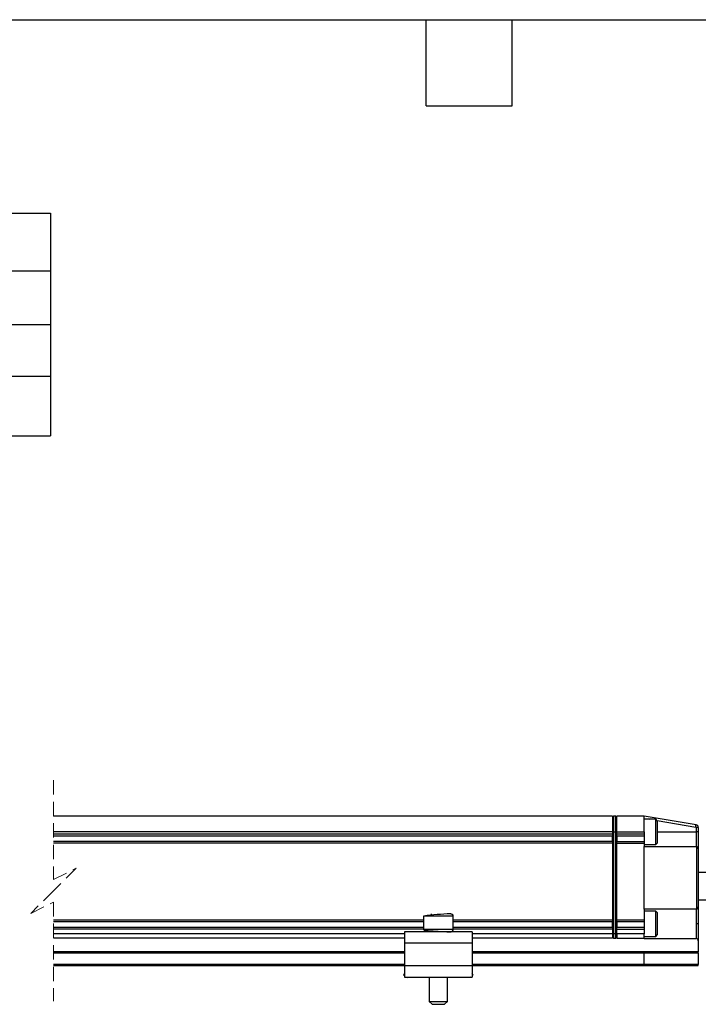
# Model space of a CAD drawing. Header units: millimetres. Extents: x 16 to 683, y 16 to 524.
# Tile 5 of 7: x 250 to 400, y 306 to 524. Entities that reach past the tile are written whole.
import ezdxf

# ---------------------------------------------------------------- set-up
doc = ezdxf.new("R2010")
doc.units = ezdxf.units.MM
doc.header["$LTSCALE"] = 2.5
doc.linetypes.add('HIDDEN', pattern=[1.905, 1.27, -0.635])
doc.layers.add('DIMENSIONS', color=140, linetype='Continuous', lineweight=25)
doc.layers.add('TEXT', color=140, linetype='Continuous', lineweight=25)
doc.styles.add('SLDTEXTSTYLE0', font='TXT', dxfattribs={"width": 0.7})

# ---------------------------------------------------------------- blocks, each defined once
blk = doc.blocks.new('SW_TABLEANNOTATION_0')
at = {"layer": 'DIMENSIONS', "color": 0}
for p, q in [((0, 0), (0, -12.74)), ((0, 0), (136.89, 0)), ((136.89, 0), (136.89, -12.74)), ((136.89, 0), (206.81, 0)), ((206.81, 0), (206.81, -12.74)), ((0, -12.74), (0, -24.64)), ((0, -12.74), (136.89, -12.74)), ((136.89, -12.74), (136.89, -24.64)), ((136.89, -12.74), (206.81, -12.74)), ((206.81, -12.74), (206.81, -24.64)), ((0, -24.64), (0, -36.01)), ((0, -24.64), (136.89, -24.64)), ((136.89, -24.64), (136.89, -36.01)), ((136.89, -24.64), (206.81, -24.64)), ((206.81, -24.64), (206.81, -36.01)), ((0, -36.01), (0, -49.21)), ((0, -36.01), (136.89, -36.01)), ((136.89, -36.01), (136.89, -49.21)), ((136.89, -36.01), (206.81, -36.01)), ((206.81, -36.01), (206.81, -49.21)), ((0, -49.21), (136.89, -49.21)), ((136.89, -49.21), (206.81, -49.21))]:
    blk.add_line(p, q, dxfattribs=at)
at = {"layer": 'DIMENSIONS', "color": 0, "attachment_point": 1, "style": 'SLDTEXTSTYLE0'}
for s, insert, char_height in [('SLPC [MM]', (49.09, -3.74), 5.292), ('300', (165.12, -3.74), 5.292), ('US [ USEFUL STROKE ]', (27, -16.06), 5.2917), ('300', (165.12, -16.06), 5.292), ('MS [ MECHANICAL STROKE ]', (16.7, -27.69), 5.2917), ('304', (165.12, -27.69), 5.292), ('L [ TOTAL LENGTH ]', (32.42, -39.98), 5.2917), ('439', (165.12, -39.98), 5.292)]:
    blk.add_mtext(s, dxfattribs=dict(at, insert=insert, char_height=char_height))

msp = doc.modelspace()

# ---------------------------------------------------------------- linework, layer by layer
at = {"color": 7, "linetype": 'HIDDEN', "lineweight": 18}
for p, q in [((257.31, 355.782), (257.31, 333.845)), ((257.31, 333.845), (262.31, 336.345)), ((262.31, 336.345), (257.31, 331.345)), ((257.31, 331.345), (252.31, 326.345)), ((252.31, 326.345), (257.31, 328.845)), ((257.31, 328.845), (257.31, 306.907))]:
    msp.add_line(p, q, dxfattribs=at)
for p, q in [((380.912, 347.845), (257.31, 347.845)), ((380.912, 347.845), (380.912, 344.345)), ((381.166, 347.845), (380.912, 347.591)), ((381.166, 347.845), (381.166, 344.345)), ((381.658, 347.845), (381.166, 347.845)), ((381.658, 344.345), (381.658, 347.845)), ((381.658, 347.845), (381.912, 347.591)), ((381.912, 344.345), (381.912, 347.845)), ((387.912, 347.845), (381.912, 347.845)), ((387.912, 344.345), (387.912, 347.845)), ((399.411, 345.928), (387.912, 347.845)), ((387.912, 347.338), (389.071, 347.145)), ((390.512, 347.145), (387.912, 347.145)), ((390.912, 346.745), (390.512, 347.145)), ((390.512, 342.691), (390.512, 347.145)), ((390.8, 346.856), (399.329, 345.435)), ((390.912, 342.928), (390.912, 346.745)), ((380.912, 344.345), (257.31, 344.345)), ((380.912, 344.345), (380.912, 343.845)), ((381.166, 344.345), (380.912, 344.345)), ((381.166, 344.345), (381.166, 321.845)), ((381.166, 344.345), (381.658, 344.345)), ((381.658, 344.345), (381.912, 344.345)), ((381.658, 321.845), (381.658, 344.345)), ((381.912, 344.345), (387.912, 344.345)), ((381.912, 343.845), (381.912, 344.345)), ((387.912, 344.345), (387.912, 343.845)), ((390.912, 344.345), (399.412, 344.345)), ((399.412, 345.336), (399.412, 344.345)), ((399.912, 345.336), (399.412, 345.336)), ((399.412, 344.345), (399.412, 341.145)), ((399.912, 344.345), (399.412, 344.345)), ((399.912, 345.336), (399.912, 344.345)), ((399.912, 344.345), (399.912, 340.645)), ((380.912, 343.845), (257.31, 343.845)), ((380.912, 343.445), (257.31, 343.445)), ((380.912, 342.245), (257.31, 342.245)), ((380.912, 341.845), (257.31, 341.845)), ((380.912, 343.845), (380.912, 343.506)), ((380.912, 342.183), (380.912, 343.506)), ((380.912, 342.183), (380.912, 341.845)), ((380.912, 341.845), (380.912, 324.845)), ((387.912, 343.845), (381.912, 343.845)), ((381.912, 343.506), (381.912, 343.845)), ((381.912, 343.506), (381.912, 342.183)), ((387.912, 343.445), (381.912, 343.445)), ((381.912, 342.245), (387.912, 342.245)), ((381.912, 341.845), (381.912, 342.183)), ((381.912, 324.845), (381.912, 341.845)), ((381.912, 341.845), (387.912, 341.845)), ((387.912, 343.845), (387.912, 343.445)), ((387.912, 343.445), (387.912, 342.245)), ((387.912, 342.245), (387.912, 341.845)), ((387.912, 341.845), (387.912, 341.145)), ((390.512, 341.545), (390.512, 342.691)), ((390.512, 341.545), (390.912, 341.945)), ((390.912, 341.945), (390.912, 342.928)), ((387.912, 341.545), (390.512, 341.545)), ((387.912, 327.284), (387.912, 341.145)), ((387.912, 341.145), (399.412, 341.145)), ((399.474, 341.141), (399.474, 327.287)), ((399.912, 340.645), (399.912, 327.784)), ((452.175, 335.345), (399.912, 335.345)), ((399.912, 329.345), (452.175, 329.345)), ((387.912, 327.284), (387.912, 324.845)), ((399.412, 327.284), (387.912, 327.284)), ((390.512, 326.845), (387.912, 326.845)), ((390.912, 326.445), (390.512, 326.845)), ((390.512, 322.643), (390.512, 326.845)), ((399.412, 327.284), (399.412, 324.045)), ((399.912, 327.784), (399.912, 324.045)), ((339.162, 324.845), (257.31, 324.845)), ((339.162, 324.445), (257.31, 324.445)), ((339.162, 325.745), (339.162, 322.745)), ((345.654, 325.745), (339.162, 325.745)), ((340.912, 326.016), (340.909, 326.245)), ((345.662, 325.745), (345.654, 325.745)), ((345.662, 322.745), (345.662, 325.745)), ((380.912, 324.845), (345.662, 324.845)), ((380.912, 324.445), (345.662, 324.445)), ((380.912, 324.845), (380.912, 324.506)), ((380.912, 323.183), (380.912, 324.506)), ((387.912, 324.845), (381.912, 324.845)), ((381.912, 324.506), (381.912, 324.845)), ((381.912, 324.506), (381.912, 323.183)), ((387.912, 324.445), (381.912, 324.445)), ((387.912, 324.845), (387.912, 324.445)), ((387.912, 324.445), (387.912, 323.245)), ((390.912, 322.843), (390.912, 326.445)), ((339.162, 323.245), (257.31, 323.245)), ((339.162, 322.845), (257.31, 322.845)), ((334.912, 322.245), (334.912, 319.745)), ((349.912, 322.245), (334.912, 322.245)), ((345.654, 322.745), (339.162, 322.745)), ((345.662, 322.745), (345.654, 322.745)), ((380.912, 323.245), (345.662, 323.245)), ((380.912, 322.845), (345.662, 322.845)), ((349.912, 322.245), (349.912, 319.745)), ((380.912, 323.183), (380.912, 322.845)), ((380.912, 322.845), (380.912, 321.845)), ((387.912, 323.245), (381.912, 323.245)), ((381.912, 322.845), (381.912, 323.183)), ((381.912, 322.845), (387.912, 322.845)), ((381.912, 321.845), (381.912, 322.845)), ((387.912, 323.245), (387.912, 322.845)), ((387.912, 322.845), (387.912, 321.845)), ((390.512, 321.245), (390.512, 322.643)), ((390.912, 321.645), (390.912, 322.843)), ((399.912, 324.045), (399.412, 324.045)), ((399.412, 324.045), (399.412, 320.806)), ((399.912, 324.045), (399.912, 320.306)), ((334.912, 321.845), (257.31, 321.845)), ((334.912, 320.845), (257.31, 320.845)), ((380.912, 321.845), (349.912, 321.845)), ((380.912, 320.845), (349.912, 320.845)), ((381.166, 321.845), (380.912, 321.845)), ((380.912, 321.845), (380.912, 320.845)), ((381.166, 320.845), (380.912, 321.099)), ((381.658, 321.845), (381.166, 321.845)), ((381.166, 321.845), (381.166, 320.845)), ((381.166, 320.845), (381.658, 320.845)), ((381.658, 321.845), (381.912, 321.845)), ((381.658, 320.845), (381.658, 321.845)), ((381.658, 320.845), (381.912, 321.099)), ((381.912, 321.845), (381.912, 320.845)), ((387.912, 321.845), (381.912, 321.845)), ((381.912, 320.845), (387.912, 320.845)), ((387.912, 320.845), (387.912, 321.845)), ((387.912, 321.245), (390.512, 321.245)), ((387.912, 320.845), (387.912, 320.806)), ((387.912, 320.806), (399.412, 320.806)), ((390.512, 321.245), (390.912, 321.645)), ((399.912, 320.306), (399.912, 317.845)), ((334.912, 317.845), (257.31, 317.845)), ((349.912, 319.745), (334.912, 319.745)), ((334.912, 319.745), (334.912, 314.745)), ((349.912, 319.745), (349.912, 314.745)), ((387.9, 317.845), (349.912, 317.845)), ((399.912, 317.845), (387.9, 317.845)), ((399.912, 317.645), (399.912, 317.845)), ((257.31, 317.645), (334.912, 317.645)), ((349.912, 317.645), (387.912, 317.645)), ((387.912, 315.045), (387.912, 317.645)), ((387.912, 317.645), (399.912, 317.645)), ((399.912, 317.645), (399.912, 315.045)), ((334.912, 315.045), (257.31, 315.045)), ((257.31, 314.845), (334.912, 314.845)), ((349.912, 314.745), (334.912, 314.745)), ((334.912, 314.745), (334.912, 312.245)), ((387.912, 315.045), (349.912, 315.045)), ((349.912, 314.845), (387.9, 314.845)), ((349.912, 314.745), (349.912, 312.245)), ((387.9, 314.845), (399.912, 314.845)), ((399.912, 315.045), (387.912, 315.045)), ((399.912, 314.845), (399.912, 315.045)), ((334.912, 313.065), (334.699, 312.787)), ((334.699, 312.787), (334.912, 312.623)), ((334.912, 312.245), (349.912, 312.245)), ((335.404, 312.245), (335.491, 312.178)), ((335.491, 312.178), (335.543, 312.245)), ((340.412, 312.245), (340.412, 306.845)), ((344.412, 306.845), (344.412, 312.245)), ((349.281, 312.245), (349.333, 312.178)), ((349.42, 312.245), (349.333, 312.178)), ((350.125, 312.787), (349.912, 313.065)), ((350.125, 312.787), (349.912, 312.623)), ((340.412, 306.845), (341.012, 306.245)), ((340.412, 306.845), (344.407, 306.845)), ((341.012, 306.245), (343.809, 306.245)), ((343.809, 306.245), (343.812, 306.245)), ((343.812, 306.245), (344.412, 306.845)), ((344.407, 306.845), (344.412, 306.845))]:
    msp.add_line(p, q)
at = {"flags": 128}
msp.add_lwpolyline([(399.329, 345.435), (399.345, 345.531), (399.36, 345.624), (399.374, 345.709), (399.387, 345.784), (399.397, 345.845), (399.404, 345.891), (399.409, 345.919), (399.411, 345.928)], dxfattribs=at)
for centre, radius, start, end in [((399.312, 345.336), 0.6, 359.99979, 80.53786), ((399.412, 340.645), 0.5, 82.87539, 90.00001), ((399.412, 340.645), 0.5, 359.9999, 82.87501), ((399.412, 327.783), 0.5, 269.99946, 277.126), ((399.412, 327.784), 0.5, 277.12479, 0.00025), ((347.401, 262.989), 63.295, 92.04679, 97.47895), ((399.412, 320.306), 0.5, 0.00015, 89.99985), ((387.1, 317.695), 0.814, 356.4916, 10.6333), ((387.1, 314.995), 0.814, 349.36662, 3.50848)]:
    msp.add_arc(centre, radius, start, end)
for points, knots in [([(399.329, 345.435), (399.34, 345.432), (399.363, 345.426), (399.39, 345.402), (399.409, 345.372), (399.411, 345.348), (399.412, 345.336)], [0, 0, 0, 0, 0.2484141, 0.499801, 0.748446, 1, 1, 1, 1]), ([(345.155, 326.245), (345.226, 326.236), (345.373, 326.218), (345.541, 326.082), (345.638, 325.914), (345.649, 325.8), (345.654, 325.745)], [0, 0, 0, 0, 0.26996457, 0.56204516, 0.78949668, 1, 1, 1, 1]), ([(345.662, 325.745), (345.657, 325.809), (345.649, 325.915), (345.584, 325.999), (345.558, 326.032)], [0, 0, 0, 0, 0.6019085, 1, 1, 1, 1]), ([(339.162, 322.745), (339.209, 322.712), (339.413, 322.57), (339.843, 322.574), (340.383, 322.505), (340.983, 322.469), (341.67, 322.427), (342.397, 322.391), (343.104, 322.358), (343.734, 322.328), (344.251, 322.304), (344.689, 322.278), (344.971, 322.268), (345.123, 322.249), (345.14, 322.247)], [0, 0, 0, 0, 0.0284631, 0.1223302, 0.2020016, 0.3031234, 0.420523, 0.5451305, 0.6659347, 0.772946, 0.8596378, 0.9237546, 0.9913288, 1, 1, 1, 1]), ([(345.654, 322.745), (345.646, 322.674), (345.627, 322.527), (345.492, 322.359), (345.325, 322.261), (345.21, 322.25), (345.155, 322.245)], [0, 0, 0, 0, 0.2705561, 0.5628141, 0.7899756, 1, 1, 1, 1]), ([(345.326, 322.277), (345.332, 322.278), (345.404, 322.29), (345.521, 322.386), (345.641, 322.55), (345.655, 322.682), (345.662, 322.745)], [0, 0, 0, 0, 0.0263422, 0.360741, 0.6935484, 1, 1, 1, 1])]:
    msp.add_open_spline(points, degree=3, knots=knots)
at = {"layer": 'TEXT'}
for p, q in [((15.875, 523.875), (682.625, 523.875)), ((339.725, 504.825), (339.725, 523.875)), ((358.775, 504.825), (358.775, 523.875)), ((339.725, 504.825), (358.775, 504.825))]:
    msp.add_line(p, q, dxfattribs=at)

# ---------------------------------------------------------------- block references
at = {"layer": 'DIMENSIONS'}
msp.add_blockref('SW_TABLEANNOTATION_0', (49.8, 481.108), dxfattribs=at)

doc.saveas('drawing.dxf')
